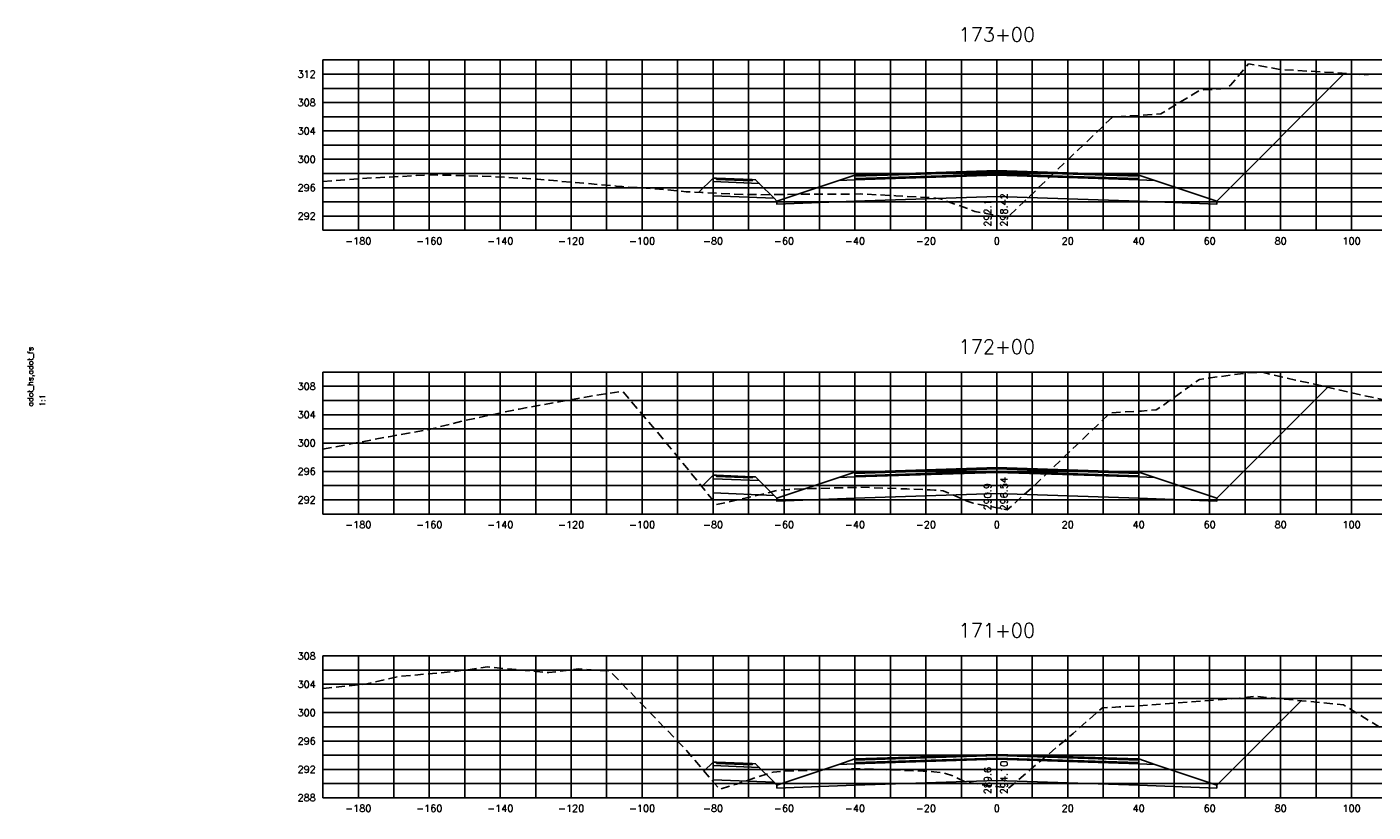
# Model space of a CAD drawing. Extents: x 1497 to 2840, y 16 to 8218.
# Tile 21 of 56: x 2227 to 2606, y 2196 to 2417. Entities that reach past the tile are written whole.
import ezdxf
from ezdxf.enums import TextEntityAlignment as Align

# ---------------------------------------------------------------- set-up
doc = ezdxf.new("R2010")
doc.units = 0
doc.header["$LTSCALE"] = 20
doc.header["$MEASUREMENT"] = 0
doc.linetypes.add('HIDDEN_050%', pattern=[0.1875, 0.125, -0.0625])
for name, color, linetype in [('S-AT-TXT175', 6, 'Continuous'), ('S-AT-TXT80', 1, 'Continuous'), ('XDATUM', 3, 'Continuous'), ('XEG', 1, 'HIDDEN_050%'), ('XFG', 2, 'Continuous'), ('XGRID', 251, 'Continuous'), ('XGRIDT', 2, 'Continuous'), ('XREF-BORDER', 7, 'Continuous')]:
    doc.layers.add(name, color=color, linetype=linetype)
doc.styles.add('L100', font='simplex.shx', dxfattribs={"height": 2})
doc.styles.add('L175', font='ROMANSM.shx', dxfattribs={"height": 3.5})
doc.styles.add('L80', font='ROMANSM.shx', dxfattribs={"height": 1.6})

# ---------------------------------------------------------------- blocks, each defined once
blk = doc.blocks.new('03025_00_att1')
at = {"layer": 'S-AT-TXT175', "style": 'L175'}
for tag, p in [('NUM', (32.402, 20.822)), ('LINE1', (30.64, 1.444)), ('LINE2', (30.64, 1.161)), ('LINE3', (30.64, 0.877))]:
    blk.add_attdef(tag, text='', height=0.175, dxfattribs=at).set_placement(p, align=Align.CENTER)
at = {"layer": 'S-AT-TXT80', "style": 'L80'}
for tag, p in [('DRAFTED', (2.436, 14.201)), ('PSCALE', (2.265, 11.605)), ('PCTB', (2.094, 11.605)), ('PVIEW', (2.436, 11.605))]:
    blk.add_attdef(tag, p, '', height=0.08, rotation=90, dxfattribs=at)

msp = doc.modelspace()

# ---------------------------------------------------------------- linework, layer by layer
at = {"layer": 'XDATUM', "flags": 128}
for points in [[(2416.02, 2370.72), (2420, 2374.7), (2420, 2369.7), (2437.21, 2369.01), (2438, 2368.22), (2438, 2367.33), (2460, 2368.21), (2500, 2369.49), (2540, 2368.21), (2562, 2367.33), (2562, 2368.22), (2598.02, 2404.24)], [(2416.82, 2287.77), (2420, 2290.95), (2420, 2285.95), (2437.21, 2285.26), (2438, 2284.47), (2438, 2283.58), (2460, 2284.46), (2500, 2285.74), (2540, 2284.46), (2562, 2283.58), (2562, 2284.47), (2593.27, 2315.74)], [(2417.44, 2207.52), (2420, 2210.07), (2420, 2205.07), (2437.21, 2204.38), (2438, 2203.59), (2438, 2202.71), (2460, 2203.59), (2500, 2204.87), (2540, 2203.59), (2562, 2202.71), (2562, 2203.59), (2585.78, 2227.37)]]:
    msp.add_lwpolyline(points, dxfattribs=at)
at = {"layer": 'XEG', "flags": 128}
for points in [[(2310, 2373.72), (2322.37, 2374.66), (2336.31, 2375.39), (2341.02, 2375.6), (2349.08, 2375.43), (2357.56, 2375.13), (2370.54, 2374.4), (2373.87, 2374.08), (2388.42, 2372.84), (2392.65, 2372.45), (2394.33, 2372.29), (2401.13, 2371.85), (2401.44, 2371.86), (2404.91, 2371.6), (2412.44, 2370.87), (2416.88, 2370.68), (2425.17, 2370.2), (2433.08, 2370.01), (2445.43, 2370.16), (2461.57, 2370.22), (2471.52, 2369.72), (2481.26, 2369.23), (2483.46, 2368.94), (2484.05, 2368.88), (2493.35, 2365.51), (2493.82, 2365.32), (2500, 2364.15), (2502.37, 2363.71), (2502.91, 2363.59), (2507.48, 2367.89), (2532.67, 2391.95), (2542.48, 2392.53), (2546.2, 2392.79), (2555.56, 2398.45), (2557.3, 2399.45), (2558.28, 2399.54), (2564.62, 2399.96), (2565.9, 2400.9), (2570.99, 2406.93), (2579.77, 2405.32), (2581.18, 2405.26), (2599.64, 2404.14), (2600.92, 2404.04), (2602.87, 2403.81), (2640.28, 2405.49), (2643.04, 2405.81), (2669.97, 2404.39), (2676.85, 2401), (2677.77, 2400.57), (2680.63, 2400.72), (2685.45, 2400.96), (2690, 2401.51)], [(2310, 2298.28), (2328.57, 2301.79), (2339.45, 2303.72), (2349.86, 2306.3), (2365.32, 2309.6), (2386.79, 2313.44), (2394.53, 2314.59), (2407.66, 2299.05), (2420.99, 2282.64), (2435, 2285.83), (2437.89, 2286.62), (2439.91, 2286.81), (2441.33, 2286.94), (2447.74, 2287.15), (2461.22, 2287.54), (2474.66, 2287.05), (2481.22, 2286.79), (2482.43, 2286.73), (2484.88, 2286.55), (2491.37, 2283.75), (2493.3, 2283.06), (2500, 2281.76), (2500.7, 2281.62), (2502.92, 2281.19), (2510.53, 2287.97), (2531.97, 2308.53), (2540.78, 2309.01), (2544.96, 2309.35), (2546.34, 2310.25), (2557.1, 2317.94), (2570.49, 2319.78), (2574.85, 2319.96), (2584.18, 2317.74), (2588.98, 2316.73), (2602.86, 2313.53), (2622.71, 2309.26), (2631.65, 2308.4), (2633.36, 2307.83), (2649, 2307.11), (2651.02, 2307.22), (2653.4, 2307.32), (2657.52, 2307.58), (2661.03, 2307.62), (2664.25, 2306.66), (2666.98, 2305.67), (2677.49, 2305.55), (2686.65, 2305.15), (2689.78, 2302.34), (2690, 2302.14)], [(2310, 2230.79), (2310.15, 2230.83), (2314.48, 2231.25), (2321.97, 2232.02), (2331.13, 2234.17), (2347.07, 2235.59), (2356.45, 2236.88), (2373.73, 2235.27), (2382.15, 2236.32), (2390.91, 2235.72), (2412.5, 2213.36), (2421.78, 2202.39), (2426.57, 2203.86), (2436.9, 2207.25), (2440.01, 2207.47), (2441.54, 2207.57), (2459.23, 2208.13), (2461.01, 2208.19), (2479.2, 2207.49), (2481.21, 2207.43), (2482.28, 2207.34), (2484.62, 2207.07), (2487.8, 2206.11), (2490.9, 2204.59), (2495.5, 2203.73), (2500, 2203.13), (2503.31, 2202.69), (2521.48, 2218.13), (2529.76, 2225.35), (2534.47, 2225.59), (2539.95, 2225.89), (2568.41, 2228.04), (2572.68, 2228.64), (2575.95, 2228.31), (2597.71, 2226.22), (2607.47, 2220.16), (2611.23, 2217.45), (2611.77, 2217.86), (2614.35, 2219.74), (2615.48, 2219.89), (2618.59, 2220.47), (2626.19, 2220.75), (2626.74, 2220.78), (2627.18, 2220.78), (2633.41, 2220.69), (2633.51, 2220.67), (2636.23, 2219.18), (2639.68, 2220.48), (2641.87, 2221.33), (2653.89, 2221.85), (2662.59, 2222.89), (2672.11, 2225.4), (2680.4, 2223.41), (2690, 2221.9)]]:
    msp.add_lwpolyline(points, dxfattribs=at)
at = {"layer": 'XFG', "flags": 128}
for points in [[(2562, 2368.22), (2562, 2368.22), (2598.02, 2404.24)], [(2500, 2375.83), (2460, 2374.55), (2460, 2375.55), (2455.43, 2374.03), (2460, 2374.21), (2500, 2375.49)], [(2500, 2376.83), (2460, 2375.55), (2460, 2375.21), (2500, 2376.49)], [(2500, 2376.49), (2460, 2375.21), (2460, 2374.55), (2500, 2375.83)], [(2500, 2376.83), (2540, 2375.55), (2540, 2375.21), (2500, 2376.49)], [(2500, 2376.49), (2540, 2375.21), (2540, 2374.55), (2500, 2375.83)], [(2500, 2375.83), (2540, 2374.55), (2540, 2375.55), (2544.57, 2374.03), (2540, 2374.21), (2500, 2375.49)], [(2420, 2374.7), (2420, 2374.7), (2416.02, 2370.72)], [(2420, 2374.7), (2420, 2373.7), (2433.04, 2373.18), (2432, 2374.22), (2431, 2374.26), (2431, 2373.92), (2421, 2374.32), (2421, 2374.66), (2420, 2374.7)], [(2420, 2373.7), (2420, 2369.7), (2437.21, 2369.01), (2433.04, 2373.18), (2420, 2373.7)], [(2421, 2374.66), (2421, 2374.32), (2431, 2373.92), (2431, 2374.26), (2421, 2374.66)], [(2500, 2375.49), (2460, 2374.21), (2455.43, 2374.03), (2438, 2368.22), (2438, 2367.33), (2460, 2368.21), (2500, 2369.49)], [(2500, 2375.49), (2540, 2374.21), (2544.57, 2374.03), (2562, 2368.22), (2562, 2367.33), (2540, 2368.21), (2500, 2369.49)], [(2438, 2368.22), (2437.21, 2369.01)], [(2562, 2284.47), (2562, 2284.47), (2593.27, 2315.74)], [(2500, 2293.08), (2460, 2291.8), (2460, 2291.46), (2500, 2292.74)], [(2500, 2292.74), (2460, 2291.46), (2460, 2290.8), (2500, 2292.08)], [(2500, 2293.08), (2540, 2291.8), (2540, 2291.46), (2500, 2292.74)], [(2500, 2292.74), (2540, 2291.46), (2540, 2290.8), (2500, 2292.08)], [(2420, 2290.95), (2420, 2290.95), (2416.82, 2287.77)], [(2420, 2290.95), (2420, 2289.95), (2433.04, 2289.43), (2432, 2290.47), (2431, 2290.51), (2431, 2290.17), (2421, 2290.57), (2421, 2290.91), (2420, 2290.95)], [(2420, 2289.95), (2420, 2285.95), (2437.21, 2285.26), (2433.04, 2289.43), (2420, 2289.95)], [(2421, 2290.91), (2421, 2290.57), (2431, 2290.17), (2431, 2290.51), (2421, 2290.91)], [(2500, 2291.74), (2460, 2290.46), (2455.43, 2290.28), (2438, 2284.47), (2438, 2283.58), (2460, 2284.46), (2500, 2285.74)], [(2500, 2292.08), (2460, 2290.8), (2460, 2291.8), (2455.43, 2290.28), (2460, 2290.46), (2500, 2291.74)], [(2500, 2292.08), (2540, 2290.8), (2540, 2291.8), (2544.57, 2290.28), (2540, 2290.46), (2500, 2291.74)], [(2500, 2291.74), (2540, 2290.46), (2544.57, 2290.28), (2562, 2284.47), (2562, 2283.58), (2540, 2284.46), (2500, 2285.74)], [(2438, 2284.47), (2437.21, 2285.26)], [(2562, 2203.59), (2562, 2203.59), (2585.78, 2227.37)], [(2420, 2210.07), (2420, 2210.07), (2417.44, 2207.52)], [(2420, 2210.07), (2420, 2209.07), (2433.04, 2208.55), (2432, 2209.59), (2431, 2209.63), (2431, 2209.29), (2421, 2209.69), (2421, 2210.03), (2420, 2210.07)], [(2420, 2209.07), (2420, 2205.07), (2437.21, 2204.38), (2433.04, 2208.55), (2420, 2209.07)], [(2421, 2210.03), (2421, 2209.69), (2431, 2209.29), (2431, 2209.63), (2421, 2210.03)], [(2500, 2210.87), (2460, 2209.59), (2455.43, 2209.4), (2438, 2203.59), (2438, 2202.71), (2460, 2203.59), (2500, 2204.87)], [(2500, 2211.21), (2460, 2209.93), (2460, 2210.93), (2455.43, 2209.4), (2460, 2209.59), (2500, 2210.87)], [(2500, 2212.21), (2460, 2210.93), (2460, 2210.59), (2500, 2211.87)], [(2500, 2211.87), (2460, 2210.59), (2460, 2209.93), (2500, 2211.21)], [(2500, 2212.21), (2540, 2210.93), (2540, 2210.59), (2500, 2211.87)], [(2500, 2211.87), (2540, 2210.59), (2540, 2209.93), (2500, 2211.21)], [(2500, 2211.21), (2540, 2209.93), (2540, 2210.93), (2544.57, 2209.4), (2540, 2209.59), (2500, 2210.87)], [(2500, 2210.87), (2540, 2209.59), (2544.57, 2209.4), (2562, 2203.59), (2562, 2202.71), (2540, 2203.59), (2500, 2204.87)], [(2438, 2203.59), (2437.21, 2204.38)]]:
    msp.add_lwpolyline(points, dxfattribs=at)
at = {"layer": 'XGRID'}
for p, q in [((2310, 2360), (2310, 2408)), ((2310, 2408), (2690, 2408)), ((2320, 2360), (2320, 2408)), ((2330, 2360), (2330, 2408)), ((2340, 2360), (2340, 2408)), ((2350, 2360), (2350, 2408)), ((2360, 2360), (2360, 2408)), ((2370, 2360), (2370, 2408)), ((2380, 2360), (2380, 2408)), ((2390, 2360), (2390, 2408)), ((2400, 2360), (2400, 2408)), ((2410, 2360), (2410, 2408)), ((2420, 2360), (2420, 2408)), ((2430, 2360), (2430, 2408)), ((2440, 2360), (2440, 2408)), ((2450, 2360), (2450, 2408)), ((2460, 2360), (2460, 2408)), ((2470, 2360), (2470, 2408)), ((2480, 2360), (2480, 2408)), ((2490, 2360), (2490, 2408)), ((2500, 2360), (2500, 2408)), ((2510, 2360), (2510, 2408)), ((2520, 2360), (2520, 2408)), ((2530, 2360), (2530, 2408)), ((2540, 2360), (2540, 2408)), ((2550, 2360), (2550, 2408)), ((2560, 2360), (2560, 2408)), ((2570, 2360), (2570, 2408)), ((2580, 2360), (2580, 2408)), ((2590, 2360), (2590, 2408)), ((2600, 2360), (2600, 2408)), ((2310, 2404), (2690, 2404)), ((2310, 2400), (2690, 2400)), ((2310, 2396), (2690, 2396)), ((2310, 2392), (2690, 2392)), ((2310, 2388), (2690, 2388)), ((2310, 2384), (2690, 2384)), ((2310, 2380), (2690, 2380)), ((2310, 2376), (2690, 2376)), ((2310, 2372), (2690, 2372)), ((2310, 2368), (2690, 2368)), ((2310, 2364), (2690, 2364)), ((2310, 2360), (2690, 2360)), ((2310, 2280), (2310, 2320)), ((2310, 2320), (2690, 2320)), ((2320, 2280), (2320, 2320)), ((2330, 2280), (2330, 2320)), ((2340, 2280), (2340, 2320)), ((2350, 2280), (2350, 2320)), ((2360, 2280), (2360, 2320)), ((2370, 2280), (2370, 2320)), ((2380, 2280), (2380, 2320)), ((2390, 2280), (2390, 2320)), ((2400, 2280), (2400, 2320)), ((2410, 2280), (2410, 2320)), ((2420, 2280), (2420, 2320)), ((2430, 2280), (2430, 2320)), ((2440, 2280), (2440, 2320)), ((2450, 2280), (2450, 2320)), ((2460, 2280), (2460, 2320)), ((2470, 2280), (2470, 2320)), ((2480, 2280), (2480, 2320)), ((2490, 2280), (2490, 2320)), ((2500, 2280), (2500, 2320)), ((2510, 2280), (2510, 2320)), ((2520, 2280), (2520, 2320)), ((2530, 2280), (2530, 2320)), ((2540, 2280), (2540, 2320)), ((2550, 2280), (2550, 2320)), ((2560, 2280), (2560, 2320)), ((2570, 2280), (2570, 2320)), ((2580, 2280), (2580, 2320)), ((2590, 2280), (2590, 2320)), ((2600, 2280), (2600, 2320)), ((2310, 2316), (2690, 2316)), ((2310, 2312), (2690, 2312)), ((2310, 2308), (2690, 2308)), ((2310, 2304), (2690, 2304)), ((2310, 2300), (2690, 2300)), ((2310, 2296), (2690, 2296)), ((2310, 2292), (2690, 2292)), ((2310, 2288), (2690, 2288)), ((2310, 2284), (2690, 2284)), ((2310, 2280), (2690, 2280)), ((2310, 2200), (2310, 2240)), ((2310, 2240), (2690, 2240)), ((2320, 2200), (2320, 2240)), ((2330, 2200), (2330, 2240)), ((2340, 2200), (2340, 2240)), ((2350, 2200), (2350, 2240)), ((2360, 2200), (2360, 2240)), ((2370, 2200), (2370, 2240)), ((2380, 2200), (2380, 2240)), ((2390, 2200), (2390, 2240)), ((2400, 2200), (2400, 2240)), ((2410, 2200), (2410, 2240)), ((2420, 2200), (2420, 2240)), ((2430, 2200), (2430, 2240)), ((2440, 2200), (2440, 2240)), ((2450, 2200), (2450, 2240)), ((2460, 2200), (2460, 2240)), ((2470, 2200), (2470, 2240)), ((2480, 2200), (2480, 2240)), ((2490, 2200), (2490, 2240)), ((2500, 2200), (2500, 2240)), ((2510, 2200), (2510, 2240)), ((2520, 2200), (2520, 2240)), ((2530, 2200), (2530, 2240)), ((2540, 2200), (2540, 2240)), ((2550, 2200), (2550, 2240)), ((2560, 2200), (2560, 2240)), ((2570, 2200), (2570, 2240)), ((2580, 2200), (2580, 2240)), ((2590, 2200), (2590, 2240)), ((2600, 2200), (2600, 2240)), ((2310, 2236), (2690, 2236)), ((2310, 2232), (2690, 2232)), ((2310, 2228), (2690, 2228)), ((2310, 2224), (2690, 2224)), ((2310, 2220), (2690, 2220)), ((2310, 2216), (2690, 2216)), ((2310, 2212), (2690, 2212)), ((2310, 2208), (2690, 2208)), ((2310, 2204), (2690, 2204)), ((2310, 2200), (2690, 2200))]:
    msp.add_line(p, q, dxfattribs=at)

# ---------------------------------------------------------------- block references
at = {"layer": 'XREF-BORDER'}
ref = msp.add_blockref('03025_00_att1', (2186.45, 2078.23), dxfattribs=dict(at, xscale=20, yscale=20, zscale=20))
ref.add_attrib('PCTB', 'adot_hs,adot_fs', (2228.33, 2310.32), dxfattribs={"layer": 'S-AT-TXT80', "height": 1.6, "rotation": 90, "style": 'L80'})
ref.add_attrib('PSCALE', '1:1', (2231.75, 2310.32), dxfattribs={"layer": 'S-AT-TXT80', "height": 1.6, "rotation": 90, "style": 'L80'})

# ---------------------------------------------------------------- texts
at = {"layer": 'XGRIDT', "style": 'L100'}
for s, p in [('173+00', (2500, 2412)), ('172+00', (2500, 2324)), ('171+00', (2500, 2244))]:
    msp.add_text(s, height=4, dxfattribs=at).set_placement(p, align=Align.BOTTOM_CENTER)
for s, p in [('312', (2308, 2404)), ('308', (2308, 2396)), ('304', (2308, 2388)), ('300', (2308, 2380)), ('296', (2308, 2372)), ('292', (2308, 2364)), ('308', (2308, 2316)), ('304', (2308, 2308)), ('300', (2308, 2300)), ('296', (2308, 2292)), ('292', (2308, 2284)), ('308', (2308, 2240)), ('304', (2308, 2232)), ('300', (2308, 2224)), ('296', (2308, 2216)), ('292', (2308, 2208)), ('288', (2308, 2200))]:
    msp.add_text(s, height=2, dxfattribs=at).set_placement(p, align=Align.MIDDLE_RIGHT)
for s, p in [('298.42', (2501, 2361)), ('296.54', (2501, 2281)), ('294.10', (2501, 2201))]:
    msp.add_text(s, height=2, rotation=90, dxfattribs=at).set_placement(p, align=Align.TOP_LEFT)
for s, p in [('292.1', (2499, 2361)), ('290.9', (2499, 2281)), ('289.6', (2499, 2201))]:
    msp.add_text(s, height=2, rotation=90, dxfattribs=at).set_placement(p, align=Align.BOTTOM_LEFT)
for s, p in [('-180', (2320, 2358)), ('-160', (2340, 2358)), ('-140', (2360, 2358)), ('-120', (2380, 2358)), ('-100', (2400, 2358)), ('-80', (2420, 2358)), ('-60', (2440, 2358)), ('-40', (2460, 2358)), ('-20', (2480, 2358)), ('0', (2500, 2358)), ('20', (2520, 2358)), ('40', (2540, 2358)), ('60', (2560, 2358)), ('80', (2580, 2358)), ('100', (2600, 2358)), ('-180', (2320, 2278)), ('-160', (2340, 2278)), ('-140', (2360, 2278)), ('-120', (2380, 2278)), ('-100', (2400, 2278)), ('-80', (2420, 2278)), ('-60', (2440, 2278)), ('-40', (2460, 2278)), ('-20', (2480, 2278)), ('0', (2500, 2278)), ('20', (2520, 2278)), ('40', (2540, 2278)), ('60', (2560, 2278)), ('80', (2580, 2278)), ('100', (2600, 2278)), ('-180', (2320, 2198)), ('-160', (2340, 2198)), ('-140', (2360, 2198)), ('-120', (2380, 2198)), ('-100', (2400, 2198)), ('-80', (2420, 2198)), ('-60', (2440, 2198)), ('-40', (2460, 2198)), ('-20', (2480, 2198)), ('0', (2500, 2198)), ('20', (2520, 2198)), ('40', (2540, 2198)), ('60', (2560, 2198)), ('80', (2580, 2198)), ('100', (2600, 2198))]:
    msp.add_text(s, height=2, dxfattribs=at).set_placement(p, align=Align.TOP_CENTER)

doc.saveas('drawing.dxf')
